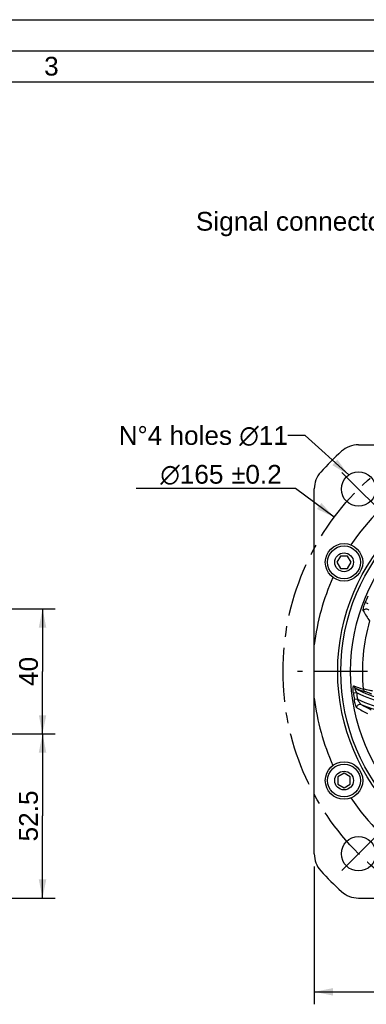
# Model space of a CAD drawing. Header units: millimetres. Extents: x 0 to 420, y 0 to 297.
# Tile 34 of 40: x 254 to 309, y 140 to 297. Entities that reach past the tile are written whole.
import ezdxf
from ezdxf.enums import TextEntityAlignment as Align

# ---------------------------------------------------------------- set-up
doc = ezdxf.new("R2010")
doc.units = ezdxf.units.MM
doc.header["$LTSCALE"] = 23.1
doc.linetypes.add('CENTER', pattern=[0.6, 0.375, -0.075, 0.075, -0.075])
doc.layers.get('0').update_dxf_attribs({"linetype": 'CONTINUOUS'})
for name, color, linetype in [('AXIS', 7, 'CONTINUOUS'), ('COMPONENTS', 7, 'CONTINUOUS'), ('DETAIL', 7, 'CONTINUOUS'), ('DIMENSION', 7, 'CONTINUOUS')]:
    doc.layers.add(name, color=color, linetype=linetype)
doc.styles.get("Standard").update_dxf_attribs({"font": 'arial.ttf'})
doc.styles.add('TEXTSTYLE_2', font='arial.ttf')
doc.styles.add('TEXTSTYLE_4', font='gdt')
doc.dimstyles.new('DIMSTYLE_1', dxfattribs={"dimtxt": 3, "dimasz": 3, "dimexe": 0.18, "dimexo": 0.0625, "dimgap": 0.09, "dimtad": 1, "dimlfac": 2, "dimdsep": 46, "dimtxsty": 'STANDARD', "dimblk": '_FILLED', "dimblk1": '_FILLED', "dimblk2": '_FILLED', "dimcen": 0.09, "dimadec": 0, "dimazin": 0, "dimtp": 0.5, "dimtm": 0.5, "dimtfac": 1, "dimtofl": 0, "dimtmove": 0, "dimatfit": 3, "dimldrblk": '_FILLED', "dimfxl": 1, "dimtolj": 1, "dimarcsym": 0})
doc.dimstyles.new('DIMSTYLE_4', dxfattribs={"dimtxt": 3, "dimasz": 3, "dimexe": 0.18, "dimexo": 0.0625, "dimgap": 0.09, "dimtad": 1, "dimlfac": 2, "dimdsep": 46, "dimtxsty": 'STANDARD', "dimblk": '_FILLED', "dimblk1": '_FILLED', "dimblk2": '_FILLED', "dimcen": 0.09, "dimadec": 0, "dimazin": 0, "dimtp": 0.3, "dimtm": 0.3, "dimtfac": 1, "dimtofl": 0, "dimtmove": 0, "dimatfit": 3, "dimldrblk": '_FILLED', "dimfxl": 1, "dimtolj": 1, "dimarcsym": 0})
doc.dimstyles.new('DIMSTYLE_8', dxfattribs={"dimtxt": 3, "dimasz": 3, "dimexe": 0.18, "dimexo": 0.0625, "dimgap": 0.09, "dimtad": 1, "dimtih": 1, "dimtoh": 1, "dimlfac": 2, "dimdsep": 46, "dimtxsty": 'STANDARD', "dimblk": '_FILLED', "dimblk1": '_FILLED', "dimblk2": '_FILLED', "dimcen": 0.09, "dimadec": 0, "dimazin": 0, "dimtol": 1, "dimtp": 0.2, "dimtm": 0.2, "dimtfac": 1, "dimtofl": 0, "dimtmove": 0, "dimatfit": 3, "dimldrblk": '_FILLED', "dimfxl": 1, "dimtolj": 1, "dimarcsym": 0})
doc.dimstyles.get("Standard").update_dxf_attribs({"dimtxt": 3, "dimasz": 3, "dimexe": 0.18, "dimexo": 0.0625, "dimgap": 0.09, "dimtad": 1, "dimdec": 3, "dimdsep": 46, "dimtxsty": 'STANDARD', "dimblk": '_FILLED', "dimblk1": '_FILLED', "dimblk2": '_FILLED', "dimcen": 0.09, "dimadec": 0, "dimazin": 0, "dimtol": 1, "dimtp": 0.001, "dimtm": 0.001, "dimtfac": 1, "dimtdec": 3, "dimtofl": 0, "dimtmove": 0, "dimatfit": 3, "dimldrblk": '_FILLED', "dimfxl": 1, "dimtolj": 1, "dimarcsym": 0})

# ---------------------------------------------------------------- blocks, each defined once
blk = doc.blocks.new('_FILLED')
at = {"color": 0, "linetype": 'BYBLOCK'}
blk.add_solid([(0, 0), (-1, 0.2), (-1, -0.2)], dxfattribs=at)
blk = doc.blocks.new('*D1')
at = {"layer": 'DIMENSION', "color": 2, "linetype": 'CONTINUOUS'}
for p, q in [((301.15, 161.56), (301.15, 139.5)), ((373.65, 161.56), (373.65, 139.5)), ((301.15, 141.5), (337.4, 141.5)), ((373.65, 141.5), (337.4, 141.5))]:
    blk.add_line(p, q, dxfattribs=at)
at = {"layer": 'DIMENSION', "color": 2, "linetype": 'CONTINUOUS', "xscale": 3, "yscale": 3, "zscale": 3, "rotation": 180}
blk.add_blockref('_FILLED', (301.15, 141.5), dxfattribs=at)
at = {"layer": 'DIMENSION', "color": 2, "linetype": 'CONTINUOUS', "xscale": 3, "yscale": 3, "zscale": 3}
blk.add_blockref('_FILLED', (373.65, 141.5), dxfattribs=at)
at = {"layer": 'DIMENSION', "color": 2, "linetype": 'CONTINUOUS', "insert": (337.4, 145.25), "char_height": 3, "width": 11.1176, "attachment_point": 2, "line_spacing_factor": 0.9, "style": 'TEXTSTYLE_4'}
blk.add_mtext('{\\Fgdt;o}\\Farial.ttf;145', dxfattribs=at)
blk = doc.blocks.new('*D9')
at = {"layer": 'DIMENSION', "color": 2, "linetype": 'CONTINUOUS'}
for p, q in [((204.09, 182.75), (259.65, 182.75)), ((257.65, 182.75), (257.65, 169.63)), ((257.65, 156.5), (257.65, 169.63)), ((244.55, 156.5), (259.65, 156.5))]:
    blk.add_line(p, q, dxfattribs=at)
at = {"layer": 'DIMENSION', "color": 2, "linetype": 'CONTINUOUS', "xscale": 3, "yscale": 3, "zscale": 3}
for p, rotation in [((257.65, 182.75), 90), ((257.65, 156.5), 270)]:
    blk.add_blockref('_FILLED', p, dxfattribs=dict(at, rotation=rotation))
at = {"layer": 'DIMENSION', "color": 2, "linetype": 'CONTINUOUS', "insert": (253.9, 169.63), "char_height": 3, "width": 8.1524, "attachment_point": 2, "rotation": 90, "line_spacing_factor": 0.9}
blk.add_mtext('52.5', dxfattribs=at)
blk = doc.blocks.new('*D10')
at = {"layer": 'DIMENSION', "color": 2, "linetype": 'CONTINUOUS'}
for p, q in [((140.34, 202.75), (259.65, 202.75)), ((257.65, 202.75), (257.65, 192.75)), ((257.65, 182.75), (257.65, 192.75)), ((204.09, 182.75), (259.65, 182.75))]:
    blk.add_line(p, q, dxfattribs=at)
at = {"layer": 'DIMENSION', "color": 2, "linetype": 'CONTINUOUS', "xscale": 3, "yscale": 3, "zscale": 3}
for p, rotation in [((257.65, 202.75), 90), ((257.65, 182.75), 270)]:
    blk.add_blockref('_FILLED', p, dxfattribs=dict(at, rotation=rotation))
at = {"layer": 'DIMENSION', "color": 2, "linetype": 'CONTINUOUS', "insert": (253.9, 192.75), "char_height": 3, "width": 4.6617, "attachment_point": 2, "rotation": 90, "line_spacing_factor": 0.9}
blk.add_mtext('40', dxfattribs=at)
blk = doc.blocks.new('*D16')
at = {"layer": 'DIMENSION', "color": 2, "linetype": 'CONTINUOUS'}
for p, q in [((298.16, 222.03), (272.62, 222.03)), ((304.33, 217.42), (298.16, 222.03)), ((298.16, 222.03), (298.16, 222.03))]:
    blk.add_line(p, q, dxfattribs=at)
at = {"layer": 'DIMENSION', "color": 2, "linetype": 'CONTINUOUS', "xscale": 3, "yscale": 3, "zscale": 3, "rotation": 323.2732792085}
blk.add_blockref('_FILLED', (304.33, 217.42), dxfattribs=at)
at = {"layer": 'DIMENSION', "color": 2, "linetype": 'CONTINUOUS'}
for s, p in [('165', (286.61, 222.78)), ('0.2', (295.94, 222.78))]:
    blk.add_text(s, height=3, dxfattribs=at).set_placement(p, align=Align.RIGHT)
at = {"layer": 'DIMENSION', "color": 2, "linetype": 'CONTINUOUS', "style": 'TEXTSTYLE_4'}
for s, p in [('`', (290.11, 222.78)), ('n', (279.62, 222.78))]:
    blk.add_text(s, height=3, dxfattribs=at).set_placement(p, align=Align.RIGHT)

msp = doc.modelspace()

# ---------------------------------------------------------------- linework, layer by layer
at = {"color": 2, "linetype": 'CONTINUOUS'}
for p, q in [((0, 297), (420, 297)), ((20, 292), (415, 292))]:
    msp.add_line(p, q, dxfattribs=at)
at = {"color": 7, "linetype": 'CONTINUOUS'}
msp.add_line((410, 287), (25, 287), dxfattribs=at)
at = {"layer": 'AXIS', "color": 2, "linetype": 'CENTER'}
for p, q in [((308.22697, 221.91964), (305.57532, 224.57129)), ((308.22697, 221.91964), (310.87862, 219.26799)), ((337.39513, 192.75148), (298.45875, 192.75148)), ((308.22697, 163.58333), (310.87862, 166.23498)), ((308.22697, 163.58333), (305.57532, 160.93168))]:
    msp.add_line(p, q, dxfattribs=at)
msp.add_circle((337.39513, 192.75148), 41.25, dxfattribs=at)
at = {"layer": 'COMPONENTS', "color": 7, "linetype": 'CONTINUOUS'}
for p, q in [((308.20287, 229.00148), (366.58738, 229.00148)), ((301.14513, 163.55923), (301.14513, 221.94373)), ((305.33147, 211.20463), (304.75412, 210.20463)), ((306.48617, 211.20463), (305.33147, 211.20463)), ((307.06352, 210.20463), (306.48617, 211.20463)), ((304.75412, 210.20463), (305.33147, 209.20463)), ((306.48617, 209.20463), (307.06352, 210.20463)), ((305.33147, 209.20463), (306.48617, 209.20463)), ((305.90882, 176.45304), (304.90882, 175.87569)), ((306.90882, 175.87569), (305.90882, 176.45304)), ((304.90882, 175.87569), (304.90882, 174.72099)), ((306.90882, 174.72099), (306.90882, 175.87569)), ((304.90882, 174.72099), (305.90882, 174.14363)), ((305.90882, 174.14363), (306.90882, 174.72099)), ((308.20287, 156.50148), (366.58738, 156.50148))]:
    msp.add_line(p, q, dxfattribs=at)
at = {"layer": 'COMPONENTS', "color": 9, "linetype": 'CONTINUOUS'}
for p, q in [((309.75858, 203.58406), (309.30014, 203.76375)), ((307.41398, 189.32671), (307.9032, 189.3826)), ((308.04489, 188.31449), (307.55802, 188.24089))]:
    msp.add_line(p, q, dxfattribs=at)
at = {"layer": 'COMPONENTS', "color": 7, "linetype": 'CONTINUOUS'}
for centre, radius in [((337.39513, 192.75148), 32.5), ((337.39513, 192.75148), 32), ((308.22697, 221.91964), 2.75), ((337.39513, 192.75148), 30.45592), ((305.90882, 210.20463), 3), ((305.90882, 210.20463), 2.625), ((305.90882, 210.20463), 1.5), ((305.90882, 175.29834), 3), ((305.90882, 175.29834), 2.625), ((305.90882, 175.29834), 1.5), ((308.22697, 163.58333), 2.75)]:
    msp.add_circle(centre, radius, dxfattribs=at)
for centre, radius, start, end in [((308.20287, 225.00148), 4, 90, 132.1509554), ((337.39513, 192.75148), 47.5, 132.1509554, 137.8490446), ((305.14513, 221.94373), 4, 137.8490446, 180), ((337.39513, 192.75148), 36.5, 123.6768081, 146.3231919), ((337.39513, 192.75148), 36.5, 155.6768081, 173.2902027), ((337.39513, 192.75148), 36.5, 186.7097973, 204.3231919), ((337.39513, 192.75148), 36.5, 213.6768081, 236.3231919), ((305.14513, 163.55923), 4, 180, 222.1509554), ((337.39513, 192.75148), 47.5, 222.1509554, 227.8490446), ((308.20287, 160.50148), 4, 227.8490446, 270)]:
    msp.add_arc(centre, radius, start, end, dxfattribs=at)
at = {"layer": 'COMPONENTS', "color": 9, "linetype": 'CONTINUOUS'}
for centre, radius, start, end in [((337.39513, 192.75148), 30.17612, 156.5166915, 158.5965282), ((328.15387, 213.25898), 22.00913, 209.4785969, 214.4243233), ((337.39513, 192.75148), 28.55856, 163.5956102, 185.6764571), ((337.39513, 192.75148), 30.17612, 186.5166915, 188.5965282), ((312.75042, 203.14309), 13.74459, 247.4483632, 254.0637808), ((313.17584, 203.27435), 14.30168, 247.5823312, 254.138061), ((315.16911, 203.05945), 14.98725, 240.204313, 277.8969172), ((337.39513, 192.75148), 29.68371, 186.5170189, 188.5935672), ((315.16911, 203.05945), 15.48708, 242.0205743, 277.8952784), ((316.67012, 205.81763), 19.51292, 243.7643875, 274.0815554), ((319.34018, 205.85285), 21.2554, 239.7871258, 244.7505494), ((316.67012, 205.81763), 20.01275, 246.3566598, 274.081581), ((319.14109, 205.89648), 22.01543, 239.4796286, 244.423871)]:
    msp.add_arc(centre, radius, start, end, dxfattribs=at)
for points, knots in [([(308.99405, 202.42833), (308.98198, 202.44967), (308.97575, 202.51583), (308.98145, 202.6287), (309.0039, 202.77732), (309.05491, 203.01964), (309.14957, 203.35376), (309.24547, 203.6244), (309.30014, 203.76375)], [0, 0, 0, 0, 0.053183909, 0.137768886, 0.247945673, 0.377544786, 0.675310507, 1, 1, 1, 1]), ([(308.99409, 202.42838), (309.02488, 202.51146), (309.13425, 202.66379), (309.3879, 202.77696), (309.6631, 202.74851), (309.81068, 202.63565), (309.86268, 202.5659)], [0, 0, 0, 0, 0.251192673, 0.503425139, 0.753342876, 1, 1, 1, 1]), ([(307.41398, 189.32671), (307.39828, 189.4638), (307.3813, 189.6662), (307.37386, 189.92825), (307.37681, 190.10276), (307.3867, 190.23292), (307.40026, 190.32046), (307.4118, 190.37102), (307.42531, 190.40996), (307.44019, 190.43693), (307.45894, 190.45292), (307.4735, 190.45185), (307.47916, 190.44949)], [0, 0, 0, 0, 0.356105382, 0.523624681, 0.676391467, 0.806385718, 0.860097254, 0.904856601, 0.940110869, 0.965989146, 0.984178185, 1, 1, 1, 1]), ([(307.72175, 190.05351), (307.65299, 190.09334), (307.53323, 190.21), (307.4841, 190.3695), (307.47916, 190.44949)], [0, 0, 0, 0, 0.497864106, 1, 1, 1, 1]), ([(307.9032, 189.3826), (307.88529, 189.41936), (307.8505, 189.49304), (307.8018, 189.60401), (307.7578, 189.71372), (307.72014, 189.8195), (307.69255, 189.91537), (307.67829, 189.9869), (307.67961, 190.03046), (307.68588, 190.05268), (307.70443, 190.06106), (307.71591, 190.05637), (307.72172, 190.05352)], [0, 0, 0, 0, 0.164107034, 0.326920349, 0.486219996, 0.638478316, 0.776811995, 0.887828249, 0.926857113, 0.953661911, 0.974045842, 1, 1, 1, 1]), ([(310.4983, 189.59556), (310.32493, 189.62987), (309.99729, 189.69738), (309.55376, 189.79708), (309.22, 189.87282), (309.04038, 189.91646), (308.97661, 189.92673)], [0, 0, 0, 0, 0.340442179, 0.644391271, 0.87556909, 1, 1, 1, 1]), ([(308.97661, 189.92673), (308.98421, 189.83995), (309.04589, 189.66784), (309.18791, 189.55212), (309.2669, 189.51723)], [0, 0, 0, 0, 0.502182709, 1, 1, 1, 1]), ([(310.33448, 189.12334), (310.21643, 189.16429), (309.9912, 189.24451), (309.68306, 189.36112), (309.44531, 189.45099), (309.31495, 189.50358), (309.2669, 189.51723)], [0, 0, 0, 0, 0.329404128, 0.630291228, 0.868323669, 1, 1, 1, 1]), ([(307.96067, 186.93132), (307.93955, 186.94377), (307.90106, 186.99794), (307.84957, 187.09853), (307.7947, 187.23847), (307.71771, 187.47383), (307.63262, 187.81053), (307.58035, 188.09287), (307.55802, 188.24089)], [0, 0, 0, 0, 0.05318057, 0.137759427, 0.247933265, 0.377532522, 0.675303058, 1, 1, 1, 1]), ([(307.96066, 186.9314), (307.94578, 187.01874), (307.96433, 187.20535), (308.12742, 187.43019), (308.37997, 187.54315), (308.56421, 187.5192), (308.64412, 187.48479)], [0, 0, 0, 0, 0.251192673, 0.503425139, 0.753342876, 1, 1, 1, 1]), ([(308.64409, 187.48479), (308.62005, 187.497), (308.57191, 187.53964), (308.47084, 187.64898), (308.34039, 187.82412), (308.18767, 188.05884), (308.09133, 188.22732), (308.04489, 188.3145)], [0, 0, 0, 0, 0.078553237, 0.183995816, 0.435191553, 0.712265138, 1, 1, 1, 1])]:
    msp.add_open_spline(points, degree=3, knots=knots, dxfattribs=at)

# ---------------------------------------------------------------- texts
at = {"color": 2, "linetype": 'CONTINUOUS', "insert": (257.90505, 291.06037), "char_height": 3, "width": 2.330855, "attachment_point": 1, "line_spacing_factor": 0.9, "style": 'TEXTSTYLE_2'}
msp.add_mtext('3', dxfattribs=at)
at = {"layer": 'DETAIL', "color": 2, "linetype": 'CONTINUOUS', "char_height": 3, "attachment_point": 3, "line_spacing_factor": 0.9}
for s, insert, width in [('Signal connector', (313.41329, 266.25148), 31.2379182), ('N\\Fgdt;{\\Fgdt;~}\\Farial.ttf;4 holes \\Fgdt;{\\Fgdt;n}\\Farial.ttf;11', (296.91906, 231.99363), 28.039048)]:
    msp.add_mtext(s, dxfattribs=dict(at, insert=insert, width=width))

# ---------------------------------------------------------------- dimensions: what is measured, and where the dimension line sits
at = {"layer": 'DIMENSION', "color": 2, "linetype": 'CONTINUOUS'}
dim = msp.add_diameter_dim_2p(p1=(304.33338, 217.41894), p2=(370.45687, 168.08402), dimstyle='DIMSTYLE_8', dxfattribs=at)
dim.commit()
dim.dimension.update_dxf_attribs({"geometry": '*D16', "text_midpoint": (280.868, 224.27694), "dimtype": 163})
for base, p1, p2, picture, middle in [((257.65283, 182.75148), (140.34479, 202.75148), (204.09479, 182.75148), '*D10', (256.44723, 190.66771)), ((257.65283, 156.50148), (204.09479, 182.75148), (244.55283, 156.50148), '*D9', (257.22927, 165.98237))]:
    dim = msp.add_linear_dim(base=base, p1=p1, p2=p2, angle=270, dimstyle='DIMSTYLE_4', dxfattribs=at)
    dim.commit()
    dim.dimension.update_dxf_attribs({"geometry": picture, "text_midpoint": middle, "dimtype": 160})
dim = msp.add_linear_dim(base=(373.64513, 141.50148), p1=(301.14513, 161.55923), p2=(373.64513, 161.55923), text='{\\Fgdt;o}<>', dimstyle='DIMSTYLE_1', dxfattribs=at)
dim.commit()
dim.dimension.update_dxf_attribs({"geometry": '*D1', "text_midpoint": (334.61573, 143.75148), "dimtype": 160})

# ---------------------------------------------------------------- leaders
at = {"layer": 'DETAIL', "color": 2, "linetype": 'CONTINUOUS'}
msp.add_leader([(306.65027, 224.17246), (299.68173, 230.49363), (296.91906, 230.49363)], dimstyle='STANDARD', override={"dimtad": 0}, dxfattribs=at)

doc.saveas('drawing.dxf')
